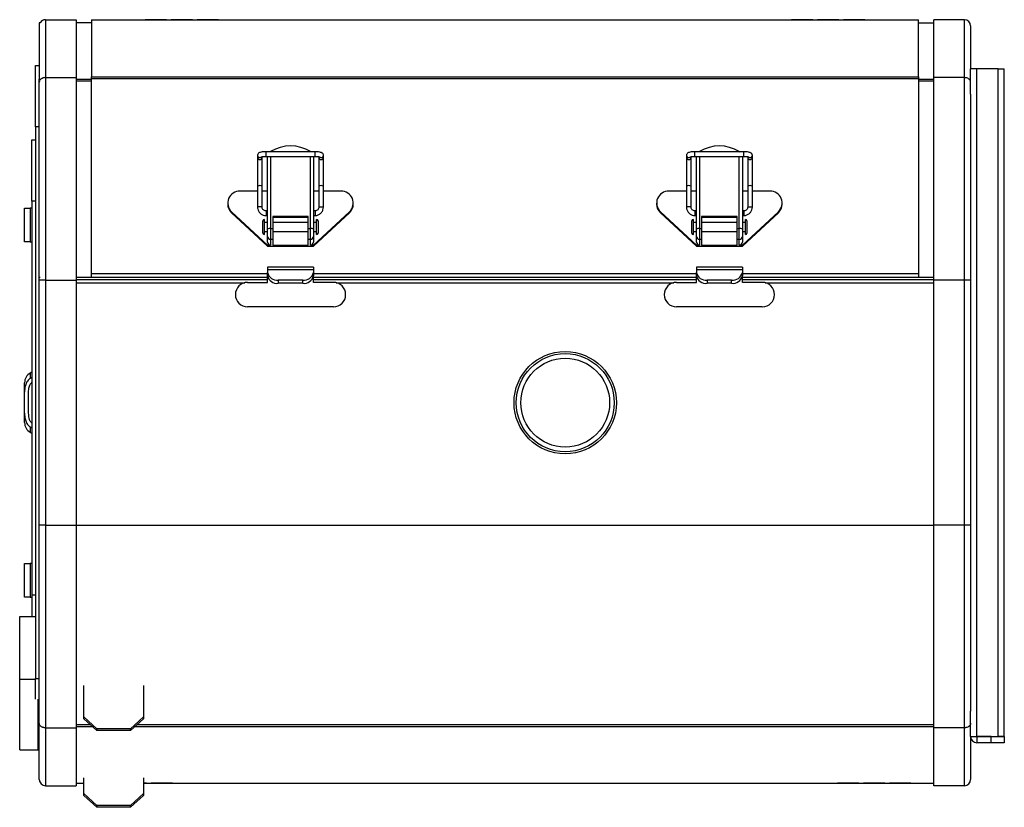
# Model space of a CAD drawing. Extents: x -151 to 1078, y -137 to 1012.
# Tile 8 of 8: x 756 to 1078, y 631 to 888. Entities that reach past the tile are written whole.
import ezdxf

# ---------------------------------------------------------------- set-up
doc = ezdxf.new("R2010")
doc.units = 0
doc.layers.get('0').update_dxf_attribs({"linetype": 'CONTINUOUS'})

msp = doc.modelspace()

# ---------------------------------------------------------------- linework, layer by layer
at = {"color": 7, "linetype": 'CONTINUOUS'}
for p, q in [((762.62, 887.36), (762.62, 868.98)), ((762.88, 887.36), (762.62, 887.36)), ((764.62, 888.36), (764.62, 869.45)), ((764.62, 888.36), (774.62, 888.36)), ((774.62, 888.36), (774.62, 869.45)), ((779.62, 887.36), (774.62, 887.36)), ((779.62, 888.36), (779.62, 869.73)), ((779.62, 888.36), (797.12, 888.36)), ((797.12, 888.35), (797.12, 888.36)), ((797.12, 888.36), (804.12, 888.36)), ((804.12, 888.35), (797.12, 888.35)), ((804.12, 888.36), (804.12, 888.35)), ((804.12, 888.36), (805.62, 888.36)), ((805.62, 888.35), (805.62, 888.36)), ((805.62, 888.36), (812.62, 888.36)), ((812.62, 888.35), (805.62, 888.35)), ((812.62, 888.36), (812.62, 888.35)), ((812.62, 888.36), (814.12, 888.36)), ((814.12, 888.35), (814.12, 888.36)), ((814.12, 888.36), (821.12, 888.36)), ((821.12, 888.35), (814.12, 888.35)), ((821.12, 888.36), (821.12, 888.35)), ((821.12, 888.36), (1008.12, 888.36)), ((1008.12, 888.36), (1008.12, 888.35)), ((1015.12, 888.36), (1008.12, 888.36)), ((1008.12, 888.35), (1015.12, 888.35)), ((1015.12, 888.35), (1015.12, 888.36)), ((1015.12, 888.36), (1016.62, 888.36)), ((1016.62, 888.36), (1016.62, 888.35)), ((1023.62, 888.36), (1016.62, 888.36)), ((1016.62, 888.35), (1023.62, 888.35)), ((1023.62, 888.35), (1023.62, 888.36)), ((1023.62, 888.36), (1025.12, 888.36)), ((1025.12, 888.36), (1025.12, 888.35)), ((1032.12, 888.36), (1025.12, 888.36)), ((1025.12, 888.35), (1032.12, 888.35)), ((1032.12, 888.35), (1032.12, 888.36)), ((1032.12, 888.36), (1049.62, 888.36)), ((1049.62, 869.73), (1049.62, 888.36)), ((1049.62, 887.36), (1054.62, 887.36)), ((1064.62, 888.36), (1054.62, 888.36)), ((1054.62, 869.45), (1054.62, 888.36)), ((1064.62, 869.45), (1064.62, 888.36)), ((1066.62, 886.36), (1066.62, 872.36)), ((761.42, 853.36), (761.42, 873.36)), ((761.42, 873.36), (762.62, 873.36)), ((1068.62, 872.36), (1066.62, 872.36)), ((1066.62, 864.02), (1066.62, 872.36)), ((1068.62, 654.36), (1068.62, 872.36)), ((1075.62, 872.36), (1068.62, 872.36)), ((1075.62, 872.36), (1077.62, 872.36)), ((1075.62, 654.36), (1075.62, 872.36)), ((1077.62, 654.36), (1077.62, 872.36)), ((762.62, 868.32), (762.62, 868.98)), ((762.62, 868.98), (762.88, 868.98)), ((762.62, 804.26), (762.62, 868.32)), ((762.88, 868.32), (762.62, 868.32)), ((762.69, 868.28), (762.62, 868)), ((764.62, 869.45), (764.62, 803.36)), ((764.62, 869.45), (774.62, 869.45)), ((774.62, 869.45), (774.62, 803.36)), ((774.62, 868.98), (779.62, 868.98)), ((779.62, 868.32), (774.62, 868.32)), ((779.62, 869.73), (1049.62, 869.73)), ((779.62, 869.01), (779.62, 869.73)), ((1049.62, 869.01), (779.62, 869.01)), ((779.62, 805.38), (779.62, 869.01)), ((1049.62, 869.73), (1049.62, 869.01)), ((1049.62, 869.01), (1049.62, 805.38)), ((1049.62, 868.98), (1054.62, 868.98)), ((1054.62, 868.32), (1049.62, 868.32)), ((1054.62, 803.36), (1054.62, 869.45)), ((1064.62, 869.45), (1054.62, 869.45)), ((1064.62, 803.36), (1064.62, 869.45)), ((1066.62, 864.02), (1066.62, 803.36)), ((762.62, 853.36), (761.42, 853.36)), ((761.42, 853.36), (761.42, 673.36)), ((760.22, 849.16), (761.42, 849.16)), ((760.22, 829.16), (760.22, 849.16)), ((837.97, 845.25), (838.12, 845.35)), ((838.12, 845.35), (838.12, 845.25)), ((851.12, 845.35), (851.26, 845.25)), ((851.12, 845.25), (851.12, 845.35)), ((977.97, 845.25), (978.12, 845.35)), ((978.12, 845.35), (978.12, 845.25)), ((991.12, 845.35), (991.26, 845.25)), ((991.12, 845.25), (991.12, 845.35)), ((833.87, 844.11), (833.87, 843.45)), ((833.87, 843.45), (833.87, 834.02)), ((835.37, 843.45), (835.37, 843.65)), ((835.37, 834.02), (835.37, 843.45)), ((852.62, 845.25), (836.62, 845.25)), ((836.62, 843.75), (836.62, 845.25)), ((836.62, 843.75), (852.62, 843.75)), ((837.12, 819.99), (837.12, 843.75)), ((838.12, 843.75), (838.12, 820.19)), ((851.12, 820.19), (851.12, 843.75)), ((852.12, 843.75), (852.12, 819.99)), ((852.62, 843.75), (852.62, 845.25)), ((853.87, 843.65), (853.87, 843.45)), ((853.87, 843.45), (853.87, 834.02)), ((855.37, 843.45), (855.37, 844.11)), ((855.37, 834.02), (855.37, 843.45)), ((973.87, 844.11), (973.87, 843.45)), ((973.87, 843.45), (973.87, 834.02)), ((975.37, 843.45), (975.37, 843.65)), ((975.37, 834.02), (975.37, 843.45)), ((992.62, 845.25), (976.62, 845.25)), ((976.62, 843.75), (976.62, 845.25)), ((976.62, 843.75), (992.62, 843.75)), ((977.12, 819.99), (977.12, 843.75)), ((978.12, 843.75), (978.12, 820.19)), ((991.12, 820.19), (991.12, 843.75)), ((992.12, 843.75), (992.12, 819.99)), ((992.62, 843.75), (992.62, 845.25)), ((993.87, 843.65), (993.87, 843.45)), ((993.87, 843.45), (993.87, 834.02)), ((995.37, 843.45), (995.37, 844.11)), ((995.37, 834.02), (995.37, 843.45)), ((833.87, 832.44), (828.12, 832.44)), ((833.87, 834.02), (833.87, 827.16)), ((835.37, 827.16), (835.37, 834.02)), ((837.12, 832.44), (835.37, 832.44)), ((853.87, 832.44), (852.12, 832.44)), ((853.87, 834.02), (853.87, 827.16)), ((855.37, 827.16), (855.37, 834.02)), ((861.12, 832.44), (855.37, 832.44)), ((973.87, 832.44), (968.12, 832.44)), ((973.87, 834.02), (973.87, 827.16)), ((975.37, 827.16), (975.37, 834.02)), ((977.12, 832.44), (975.37, 832.44)), ((993.87, 832.44), (992.12, 832.44)), ((993.87, 834.02), (993.87, 827.16)), ((995.37, 827.16), (995.37, 834.02)), ((1001.12, 832.44), (995.37, 832.44)), ((757.82, 815.86), (757.82, 826.86)), ((760.27, 826.86), (759.67, 826.86)), ((759.67, 826.86), (759.67, 815.86)), ((761.42, 829.16), (760.22, 829.16)), ((760.22, 829.16), (760.22, 700.67)), ((824.12, 828.52), (824.12, 828.19)), ((865.12, 828.19), (865.12, 828.52)), ((964.12, 828.52), (964.12, 828.19)), ((1005.12, 828.19), (1005.12, 828.52)), ((825.37, 825.67), (837.12, 814.8)), ((825.37, 825.67), (825.37, 825.34)), ((825.37, 825.34), (837.12, 814.47)), ((836.12, 821.19), (836.12, 823.2)), ((837.12, 825.95), (836.62, 825.95)), ((836.62, 825.95), (836.62, 824.45)), ((836.62, 824.45), (837.12, 824.45)), ((850.42, 824.11), (838.82, 824.11)), ((838.82, 824.11), (838.82, 820.19)), ((850.42, 823.77), (838.82, 823.77)), ((850.42, 820.19), (850.42, 824.11)), ((852.62, 825.95), (852.12, 825.95)), ((852.12, 814.8), (863.86, 825.67)), ((852.12, 814.47), (863.86, 825.34)), ((852.12, 824.45), (852.62, 824.45)), ((852.62, 825.95), (852.62, 824.45)), ((853.12, 821.19), (853.12, 823.2)), ((863.86, 825.67), (863.86, 825.34)), ((965.37, 825.67), (977.12, 814.8)), ((965.37, 825.67), (965.37, 825.34)), ((965.37, 825.34), (977.12, 814.47)), ((976.12, 821.19), (976.12, 823.2)), ((977.12, 825.95), (976.62, 825.95)), ((976.62, 825.95), (976.62, 824.45)), ((976.62, 824.45), (977.12, 824.45)), ((990.42, 824.11), (978.82, 824.11)), ((978.82, 824.11), (978.82, 820.19)), ((990.42, 823.77), (978.82, 823.77)), ((990.42, 820.19), (990.42, 824.11)), ((992.62, 825.95), (992.12, 825.95)), ((992.12, 814.8), (1003.86, 825.67)), ((992.12, 814.47), (1003.86, 825.34)), ((992.12, 824.45), (992.62, 824.45)), ((992.62, 825.95), (992.62, 824.45)), ((993.12, 821.19), (993.12, 823.2)), ((1003.86, 825.67), (1003.86, 825.34)), ((835.62, 821.09), (835.62, 822.7)), ((835.62, 818.7), (835.62, 821.09)), ((837.12, 822.2), (836.12, 822.2)), ((836.12, 818.2), (836.12, 821.19)), ((837.12, 817.63), (837.12, 819.99)), ((838.12, 820.19), (838.12, 816.65)), ((838.12, 820.19), (838.82, 820.19)), ((850.42, 822.2), (838.82, 822.2)), ((838.82, 820.19), (838.82, 816.65)), ((850.42, 816.65), (850.42, 820.19)), ((850.42, 820.19), (851.12, 820.19)), ((851.12, 816.65), (851.12, 820.19)), ((853.12, 822.2), (852.12, 822.2)), ((852.12, 819.99), (852.12, 817.63)), ((853.12, 818.2), (853.12, 821.19)), ((853.62, 822.7), (853.62, 818.7)), ((975.62, 821.09), (975.62, 822.7)), ((975.62, 818.7), (975.62, 821.09)), ((977.12, 822.2), (976.12, 822.2)), ((976.12, 818.2), (976.12, 821.19)), ((977.12, 817.63), (977.12, 819.99)), ((978.12, 820.19), (978.12, 816.65)), ((978.12, 820.19), (978.82, 820.19)), ((990.42, 822.2), (978.82, 822.2)), ((978.82, 820.19), (978.82, 816.65)), ((990.42, 816.65), (990.42, 820.19)), ((990.42, 820.19), (991.12, 820.19)), ((991.12, 816.65), (991.12, 820.19)), ((993.12, 822.2), (992.12, 822.2)), ((992.12, 819.99), (992.12, 817.63)), ((993.12, 818.2), (993.12, 821.19)), ((993.62, 822.7), (993.62, 818.7)), ((836.12, 819.2), (837.12, 819.2)), ((837.12, 815.78), (837.12, 817.63)), ((838.82, 816.65), (838.12, 816.65)), ((838.12, 816.65), (838.12, 814.8)), ((838.82, 819.2), (850.42, 819.2)), ((838.82, 816.65), (838.82, 814.8)), ((851.12, 816.65), (850.42, 816.65)), ((850.42, 814.8), (850.42, 816.65)), ((851.12, 814.8), (851.12, 816.65)), ((852.12, 819.2), (853.12, 819.2)), ((852.12, 817.63), (852.12, 815.78)), ((976.12, 819.2), (977.12, 819.2)), ((977.12, 815.78), (977.12, 817.63)), ((978.82, 816.65), (978.12, 816.65)), ((978.12, 816.65), (978.12, 814.8)), ((978.82, 819.2), (990.42, 819.2)), ((978.82, 816.65), (978.82, 814.8)), ((991.12, 816.65), (990.42, 816.65)), ((990.42, 814.8), (990.42, 816.65)), ((991.12, 814.8), (991.12, 816.65)), ((992.12, 819.2), (993.12, 819.2)), ((992.12, 817.63), (992.12, 815.78)), ((759.67, 815.86), (760.27, 815.86)), ((837.12, 814.8), (837.12, 814.47)), ((838.12, 814.8), (837.12, 814.8)), ((837.12, 814.47), (852.12, 814.47)), ((838.82, 814.8), (850.42, 814.8)), ((852.12, 814.8), (851.12, 814.8)), ((852.12, 814.8), (852.12, 814.47)), ((977.12, 814.8), (977.12, 814.47)), ((978.12, 814.8), (977.12, 814.8)), ((977.12, 814.47), (992.12, 814.47)), ((978.82, 814.8), (990.42, 814.8)), ((992.12, 814.8), (991.12, 814.8)), ((992.12, 814.8), (992.12, 814.47)), ((852.12, 807.63), (837.12, 807.63)), ((837.12, 807.63), (837.12, 806.75)), ((852.12, 806.75), (837.12, 806.75)), ((837.12, 806.75), (837.12, 805.86)), ((852.12, 807.63), (852.12, 806.75)), ((852.12, 806.75), (852.12, 805.86)), ((992.12, 807.63), (977.12, 807.63)), ((977.12, 807.63), (977.12, 806.75)), ((992.12, 806.75), (977.12, 806.75)), ((977.12, 806.75), (977.12, 805.86)), ((992.12, 807.63), (992.12, 806.75)), ((992.12, 806.75), (992.12, 805.86)), ((762.88, 804.26), (762.62, 804.26)), ((762.62, 804.25), (762.62, 804.26)), ((762.62, 803.36), (762.62, 804.25)), ((787.62, 804.26), (774.62, 804.26)), ((787.62, 804.25), (774.62, 804.25)), ((774.62, 803.53), (837.12, 803.53)), ((779.62, 804.36), (779.62, 805.38)), ((837.12, 805.38), (779.62, 805.38)), ((787.62, 804.36), (837.12, 804.36)), ((787.62, 804.25), (787.62, 804.26)), ((837.12, 804.8), (837.12, 805.86)), ((837.12, 804.63), (837.12, 804.8)), ((837.12, 802.63), (837.12, 804.63)), ((837.12, 804.63), (837.12, 804.63)), ((852.12, 804.63), (852.11, 804.63)), ((852.12, 805.86), (852.12, 804.8)), ((977.12, 805.38), (852.12, 805.38)), ((852.12, 804.63), (852.12, 804.8)), ((852.12, 802.63), (852.12, 804.63)), ((852.12, 804.36), (977.12, 804.36)), ((852.12, 803.53), (977.12, 803.53)), ((977.12, 804.8), (977.12, 805.86)), ((977.12, 804.63), (977.12, 804.8)), ((977.12, 802.63), (977.12, 804.63)), ((977.12, 804.63), (977.12, 804.63)), ((992.12, 804.63), (992.11, 804.63)), ((992.12, 805.86), (992.12, 804.8)), ((1049.62, 805.38), (992.12, 805.38)), ((992.12, 804.63), (992.12, 804.8)), ((992.12, 802.63), (992.12, 804.63)), ((992.12, 804.36), (1039.62, 804.36)), ((992.12, 803.53), (1054.62, 803.53)), ((1054.62, 804.26), (1039.62, 804.26)), ((1039.62, 804.25), (1039.62, 804.26)), ((1054.62, 804.25), (1039.62, 804.25)), ((1049.62, 805.38), (1049.62, 804.36)), ((764.62, 803.36), (762.62, 803.36)), ((762.62, 723.36), (762.62, 803.36)), ((764.62, 803.36), (774.62, 803.36)), ((764.62, 803.36), (764.62, 723.36)), ((774.62, 803.36), (774.62, 723.36)), ((774.62, 802.53), (829.72, 802.53)), ((830.61, 802.63), (837.12, 802.63)), ((840.62, 803.39), (840.62, 802.32)), ((848.62, 803.39), (840.62, 803.39)), ((848.62, 802.32), (840.62, 802.32)), ((848.62, 802.32), (848.62, 803.39)), ((858.63, 802.63), (852.12, 802.63)), ((859.51, 802.53), (969.72, 802.53)), ((970.61, 802.63), (977.12, 802.63)), ((980.62, 803.39), (980.62, 802.32)), ((988.62, 803.39), (980.62, 803.39)), ((988.62, 802.32), (980.62, 802.32)), ((988.62, 802.32), (988.62, 803.39)), ((998.63, 802.63), (992.12, 802.63)), ((999.51, 802.53), (1054.62, 802.53)), ((1064.62, 803.36), (1054.62, 803.36)), ((1054.62, 723.36), (1054.62, 803.36)), ((1066.62, 803.36), (1064.62, 803.36)), ((1064.62, 723.36), (1064.62, 803.36)), ((1066.62, 803.36), (1066.62, 723.36)), ((826.62, 798.64), (826.62, 798.62)), ((862.62, 798.64), (862.62, 798.62)), ((966.62, 798.64), (966.62, 798.62)), ((1002.62, 798.64), (1002.62, 798.62)), ((858.63, 794.63), (830.61, 794.63)), ((998.63, 794.63), (970.61, 794.63)), ((760.22, 773.36), (759.67, 773.04)), ((759.67, 773.04), (759.67, 771.33)), ((759.67, 771.33), (760.22, 771.71)), ((757.82, 766.78), (757.82, 769.84)), ((757.82, 759.93), (757.82, 766.78)), ((759.02, 766.78), (759.02, 759.93)), ((757.82, 756.88), (757.82, 759.93)), ((760.22, 755.01), (759.67, 755.39)), ((759.67, 755.39), (759.67, 753.68)), ((759.67, 753.68), (760.22, 753.36)), ((762.62, 658.71), (762.62, 723.36)), ((764.62, 723.36), (762.62, 723.36)), ((764.62, 723.36), (764.62, 657.26)), ((764.62, 723.36), (774.62, 723.36)), ((774.62, 723.36), (774.62, 657.26)), ((774.62, 723.36), (1054.62, 723.36)), ((1054.62, 657.26), (1054.62, 723.36)), ((1064.62, 723.36), (1054.62, 723.36)), ((1064.62, 657.26), (1064.62, 723.36)), ((1066.62, 723.36), (1064.62, 723.36)), ((1066.62, 723.36), (1066.62, 662.69)), ((757.82, 699.86), (757.82, 710.86)), ((759.67, 710.86), (759.67, 699.86)), ((760.27, 710.86), (759.67, 710.86)), ((760.22, 700.67), (761.42, 700.67)), ((760.22, 700.67), (760.22, 693.63)), ((759.67, 699.86), (760.27, 699.86)), ((756.22, 693.63), (761.42, 693.63)), ((756.22, 673.13), (756.22, 693.63)), ((756.22, 650.08), (756.22, 673.13)), ((756.22, 673.13), (761.42, 673.13)), ((761.42, 673.36), (762.62, 673.36)), ((761.42, 666.64), (761.42, 673.36)), ((777.12, 660.81), (777.12, 671.07)), ((796.62, 671.07), (796.62, 660.81)), ((762.22, 650.08), (762.22, 666.64)), ((1066.62, 654.36), (1066.62, 662.69)), ((777.12, 660.81), (781.36, 656.96)), ((777.12, 660.17), (777.12, 660.81)), ((781.36, 656.33), (777.12, 660.17)), ((792.38, 656.96), (796.62, 660.81)), ((796.62, 660.17), (792.38, 656.33)), ((796.62, 660.81), (796.62, 660.17)), ((762.62, 640.36), (762.62, 658.71)), ((764.62, 657.26), (774.62, 657.26)), ((764.62, 657.26), (764.62, 638.36)), ((779.24, 658.25), (774.62, 658.25)), ((779.96, 657.59), (774.62, 657.59)), ((774.62, 657.26), (774.62, 638.36)), ((781.36, 656.96), (781.36, 656.33)), ((792.38, 656.96), (781.36, 656.96)), ((792.38, 656.33), (781.36, 656.33)), ((792.38, 656.33), (792.38, 656.96)), ((1054.62, 657.59), (793.77, 657.59)), ((1054.62, 658.25), (794.49, 658.25)), ((1064.62, 657.26), (1054.62, 657.26)), ((1054.62, 638.36), (1054.62, 657.26)), ((1064.62, 638.36), (1064.62, 657.26)), ((762.62, 653.36), (762.22, 653.36)), ((1066.62, 654.36), (1068.62, 654.36)), ((1066.62, 654.36), (1066.62, 640.36)), ((1068.62, 654.36), (1075.62, 654.36)), ((1073.38, 654.36), (1068.62, 654.36)), ((1068.62, 654.36), (1068.62, 652.36)), ((1073.38, 652.36), (1073.38, 654.36)), ((1073.38, 654.36), (1077.62, 654.36)), ((1077.62, 654.36), (1075.62, 654.36)), ((1077.62, 654.36), (1077.62, 652.36)), ((756.22, 650.08), (762.22, 650.08)), ((1073.38, 652.36), (1068.62, 652.36)), ((1077.62, 652.36), (1073.38, 652.36)), ((777.12, 635.78), (777.12, 640.95)), ((796.62, 640.95), (796.62, 635.78)), ((764.62, 638.36), (774.62, 638.36)), ((774.62, 639.16), (777.12, 639.16)), ((796.62, 639.17), (797.62, 639.17)), ((797.62, 639.16), (796.62, 639.16)), ((797.62, 639.17), (797.62, 639.16)), ((797.62, 639.16), (799.12, 639.16)), ((799.12, 639.17), (806.12, 639.17)), ((799.12, 639.16), (799.12, 639.17)), ((806.12, 639.16), (799.12, 639.16)), ((806.12, 639.17), (806.12, 639.16)), ((806.12, 639.16), (1023.12, 639.16)), ((1030.12, 639.17), (1023.12, 639.17)), ((1023.12, 639.17), (1023.12, 639.16)), ((1023.12, 639.16), (1030.12, 639.16)), ((1030.12, 639.16), (1030.12, 639.17)), ((1030.12, 639.16), (1031.62, 639.16)), ((1038.62, 639.17), (1031.62, 639.17)), ((1031.62, 639.17), (1031.62, 639.16)), ((1031.62, 639.16), (1038.62, 639.16)), ((1038.62, 639.16), (1038.62, 639.17)), ((1038.62, 639.16), (1040.12, 639.16)), ((1047.12, 639.17), (1040.12, 639.17)), ((1040.12, 639.17), (1040.12, 639.16)), ((1040.12, 639.16), (1047.12, 639.16)), ((1047.12, 639.16), (1047.12, 639.17)), ((1047.12, 639.16), (1054.62, 639.16)), ((1064.62, 638.36), (1054.62, 638.36)), ((777.12, 635.78), (781.36, 631.93)), ((777.12, 635.15), (777.12, 635.78)), ((781.36, 631.3), (777.12, 635.15)), ((792.38, 631.93), (796.62, 635.78)), ((796.62, 635.15), (792.38, 631.3)), ((796.62, 635.78), (796.62, 635.15)), ((792.38, 631.93), (781.36, 631.93)), ((781.36, 631.93), (781.36, 631.3)), ((792.38, 631.3), (781.36, 631.3)), ((792.38, 631.3), (792.38, 631.93))]:
    msp.add_line(p, q, dxfattribs=at)
at = {"color": 7, "linetype": 'CONTINUOUS', "flags": 128}
for points in [[(835.37, 827.16), (835.31, 827.22), (835.15, 827.27), (834.9, 827.3), (834.62, 827.31), (834.33, 827.3), (834.09, 827.27), (833.92, 827.22), (833.87, 827.16), (833.87, 827.16)], [(853.87, 827.16), (853.92, 827.22), (854.09, 827.27), (854.33, 827.3), (854.62, 827.31), (854.9, 827.3), (855.15, 827.27), (855.31, 827.22), (855.37, 827.16), (855.37, 827.16)], [(975.37, 827.16), (975.31, 827.22), (975.15, 827.27), (974.9, 827.3), (974.62, 827.31), (974.33, 827.3), (974.09, 827.27), (973.92, 827.22), (973.87, 827.16), (973.87, 827.16)], [(993.87, 827.16), (993.92, 827.22), (994.09, 827.27), (994.33, 827.3), (994.62, 827.31), (994.9, 827.3), (995.15, 827.27), (995.31, 827.22), (995.37, 827.16), (995.37, 827.16)]]:
    msp.add_lwpolyline(points, dxfattribs=at)
at = {"color": 7, "linetype": 'CONTINUOUS'}
for radius in [16.71, 16, 14.5]:
    msp.add_circle((934.28, 763.36), radius, dxfattribs=at)
for centre, radius, start, end in [((764.62, 886.36), 2, 90, 150), ((1064.62, 886.36), 2, 0, 90), ((844.62, 834.43), 12.71, 59.2478, 120.7522), ((984.62, 834.43), 12.71, 59.2478, 120.7522), ((834.62, 844.12), 0.751, 180.6517, 315.8776), ((834.62, 843.46), 0.75, 180.9279, 359.0721), ((854.62, 843.46), 0.75, 180.775, 359.225), ((854.62, 844.11), 0.749, 228.0971, 359.712), ((974.62, 844.12), 0.751, 180.6521, 315.8772), ((974.62, 843.46), 0.75, 180.9285, 359.0715), ((994.62, 843.46), 0.75, 180.7735, 359.2265), ((994.62, 844.12), 0.751, 224.1317, 359.3894), ((828.04, 828.53), 3.91, 88.9125, 226.9316), ((834.62, 832.56), 1.64, 62.7991, 117.2009), ((854.62, 832.56), 1.64, 62.7996, 117.2004), ((861.19, 828.53), 3.91, 313.0684, 91.0875), ((968.04, 828.53), 3.91, 88.9124, 226.9318), ((974.62, 832.56), 1.64, 62.7996, 117.2004), ((994.62, 832.56), 1.64, 62.7991, 117.2009), ((1001.19, 828.53), 3.91, 313.0683, 91.0877), ((828, 828.19), 3.88, 180.0994, 227.3862), ((861.23, 828.19), 3.88, 312.6138, 359.9006), ((968, 828.19), 3.88, 180.0992, 227.3869), ((1001.23, 828.19), 3.88, 312.6133, 359.9009), ((836.12, 822.7), 0.5, 90, 180), ((853.12, 822.7), 0.5, 0, 90), ((976.12, 822.7), 0.5, 90, 180), ((993.12, 822.7), 0.5, 0, 90), ((837.88, 818.78), 1.43, 80.3176, 122.1515), ((851.36, 818.78), 1.43, 57.8485, 99.6824), ((977.88, 818.78), 1.43, 80.3179, 122.1512), ((991.36, 818.78), 1.43, 57.849, 99.6819), ((836.12, 818.7), 0.5, 180, 270), ((838.11, 817.64), 0.99, 180.5822, 270.5709), ((851.13, 817.64), 0.99, 269.4291, 359.4178), ((853.12, 818.7), 0.5, 270, 0), ((976.12, 818.7), 0.5, 180, 270), ((978.11, 817.64), 0.99, 180.5826, 270.5706), ((991.13, 817.64), 0.99, 269.4297, 359.4172), ((993.12, 818.7), 0.5, 270, 0), ((838.11, 815.79), 0.99, 180.5821, 270.5713), ((851.13, 815.79), 0.99, 269.4287, 359.4179), ((978.11, 815.79), 0.99, 180.5825, 270.5709), ((991.13, 815.79), 0.99, 269.4293, 359.4173), ((840.18, 806.48), 3.12, 191.4219, 278.0493), ((840.18, 805.42), 3.12, 191.422, 278.0493), ((849.05, 806.48), 3.12, 261.9505, 348.5783), ((849.05, 805.42), 3.12, 261.9504, 348.5783), ((980.18, 806.48), 3.12, 191.4217, 278.0495), ((980.18, 805.42), 3.12, 191.4217, 278.0496), ((989.05, 806.48), 3.12, 261.9506, 348.5782), ((989.05, 805.42), 3.12, 261.9505, 348.5782), ((830.61, 798.64), 3.99, 90, 180), ((858.63, 798.64), 3.99, 0, 90), ((970.61, 798.64), 3.99, 90, 180), ((998.63, 798.64), 3.99, 0, 90), ((830.61, 798.62), 3.99, 180, 270), ((858.63, 798.62), 3.99, 270, 0), ((970.61, 798.62), 3.99, 180, 270), ((998.63, 798.62), 3.99, 270, 0), ((761.52, 769.84), 3.7, 120, 180), ((761.52, 756.88), 3.7, 180, 240), ((1068.62, 654.36), 2, 180, 270), ((1068.62, 654.36), 0.001, 180, 270), ((764.62, 640.36), 2, 180, 270), ((1064.62, 640.36), 2, 270, 0)]:
    msp.add_arc(centre, radius, start, end, dxfattribs=at)
for points, knots in [([(764.62, 869.45), (764.49, 869.45), (764.22, 869.44), (763.72, 869.32), (763.2, 869.09), (762.97, 868.8), (762.87, 868.67)], [0, 0, 0, 0, 0.180006, 0.360382, 0.72157, 1, 1, 1, 1]), ([(1066.62, 868), (1066.62, 868.03), (1066.61, 868.09), (1066.6, 868.18), (1066.57, 868.32), (1066.51, 868.49), (1066.38, 868.7), (1066.2, 868.9), (1065.89, 869.14), (1065.51, 869.32), (1065.08, 869.42), (1064.81, 869.45), (1064.66, 869.45), (1064.62, 869.45)], [0, 0, 0, 0, 0.040843, 0.081671, 0.12248, 0.222206, 0.321655, 0.428964, 0.535805, 0.747571, 0.854046, 0.960306, 1, 1, 1, 1]), ([(836.62, 845.25), (836.47, 845.25), (836.04, 845.25), (835.34, 845.19), (834.75, 845.06), (834.35, 844.91), (834.05, 844.67), (833.89, 844.38), (833.87, 844.19), (833.87, 844.11)], [0, 0, 0, 0, 0.112305, 0.331121, 0.55894, 0.719215, 0.836743, 0.932408, 1, 1, 1, 1]), ([(835.09, 843.58), (835.1, 843.58), (835.11, 843.59), (835.23, 843.63), (835.48, 843.68), (835.9, 843.73), (836.32, 843.75), (836.57, 843.75), (836.62, 843.75)], [0, 0, 0, 0, 0.092242, 0.226383, 0.411411, 0.650461, 0.928602, 1, 1, 1, 1]), ([(855.37, 844.11), (855.35, 844.22), (855.33, 844.44), (855.15, 844.69), (854.93, 844.87), (854.62, 845.02), (854.16, 845.14), (853.45, 845.23), (852.89, 845.25), (852.62, 845.25)], [0, 0, 0, 0, 0.097695, 0.180746, 0.265775, 0.377658, 0.576033, 0.789463, 1, 1, 1, 1]), ([(852.62, 843.75), (852.74, 843.75), (853.08, 843.75), (853.56, 843.71), (853.93, 843.65), (854.11, 843.59), (854.13, 843.59), (854.14, 843.58)], [0, 0, 0, 0, 0.176261, 0.471064, 0.711735, 0.888038, 1, 1, 1, 1]), ([(976.62, 845.25), (976.47, 845.25), (976.04, 845.25), (975.34, 845.19), (974.75, 845.06), (974.35, 844.91), (974.05, 844.67), (973.89, 844.38), (973.87, 844.19), (973.87, 844.11)], [0, 0, 0, 0, 0.112305, 0.331119, 0.558939, 0.719214, 0.836743, 0.932408, 1, 1, 1, 1]), ([(975.09, 843.58), (975.1, 843.58), (975.11, 843.59), (975.23, 843.63), (975.48, 843.68), (975.9, 843.73), (976.32, 843.75), (976.57, 843.75), (976.62, 843.75)], [0, 0, 0, 0, 0.0922422, 0.2263839, 0.4114123, 0.6504606, 0.9286052, 1, 1, 1, 1]), ([(995.37, 844.11), (995.35, 844.22), (995.32, 844.44), (995.15, 844.69), (994.93, 844.87), (994.62, 845.02), (994.16, 845.14), (993.45, 845.23), (992.89, 845.25), (992.62, 845.25)], [0, 0, 0, 0, 0.097696, 0.180744, 0.265774, 0.37766, 0.576036, 0.789465, 1, 1, 1, 1]), ([(992.62, 843.75), (992.74, 843.75), (993.08, 843.75), (993.56, 843.71), (993.93, 843.65), (994.11, 843.59), (994.13, 843.59), (994.14, 843.58)], [0, 0, 0, 0, 0.176258, 0.471063, 0.711733, 0.888038, 1, 1, 1, 1]), ([(757.82, 826.86), (757.82, 826.86), (757.84, 826.86), (757.92, 826.86), (757.96, 826.86), (758.05, 826.86), (758.11, 826.86), (758.25, 826.86), (758.34, 826.86), (758.53, 826.86), (758.64, 826.86), (759.01, 826.86), (759.31, 826.86), (759.67, 826.86)], [0, 0, 0, 0, 0.25, 0.25, 0.375, 0.375, 0.5, 0.5, 0.625, 0.625, 0.75, 0.75, 1, 1, 1, 1]), ([(833.87, 827.16), (833.88, 826.97), (833.91, 826.48), (834.22, 825.73), (834.84, 825.03), (835.67, 824.54), (836.3, 824.48), (836.62, 824.45)], [0, 0, 0, 0, 0.131008, 0.346443, 0.562426, 0.77874, 1, 1, 1, 1]), ([(836.62, 825.95), (836.53, 825.96), (836.29, 825.97), (835.92, 826.12), (835.58, 826.44), (835.39, 826.81), (835.37, 827.06), (835.37, 827.16)], [0, 0, 0, 0, 0.130886, 0.361718, 0.597448, 0.837133, 1, 1, 1, 1]), ([(852.62, 824.45), (852.8, 824.46), (853.3, 824.49), (854.07, 824.8), (854.78, 825.41), (855.27, 826.23), (855.33, 826.85), (855.37, 827.16)], [0, 0, 0, 0, 0.130136, 0.347198, 0.564982, 0.782441, 1, 1, 1, 1]), ([(853.87, 827.16), (853.86, 827.08), (853.85, 826.85), (853.68, 826.48), (853.34, 826.14), (852.96, 825.97), (852.71, 825.96), (852.62, 825.95)], [0, 0, 0, 0, 0.130362, 0.374353, 0.620309, 0.861635, 1, 1, 1, 1]), ([(973.87, 827.16), (973.88, 826.97), (973.91, 826.48), (974.22, 825.73), (974.84, 825.03), (975.67, 824.54), (976.3, 824.48), (976.62, 824.45)], [0, 0, 0, 0, 0.131008, 0.346444, 0.562428, 0.778743, 1, 1, 1, 1]), ([(976.62, 825.95), (976.53, 825.96), (976.29, 825.97), (975.92, 826.12), (975.58, 826.44), (975.39, 826.81), (975.37, 827.06), (975.37, 827.16)], [0, 0, 0, 0, 0.130879, 0.361712, 0.597446, 0.837133, 1, 1, 1, 1]), ([(992.62, 824.45), (992.8, 824.46), (993.3, 824.49), (994.07, 824.8), (994.78, 825.41), (995.27, 826.23), (995.33, 826.85), (995.37, 827.16)], [0, 0, 0, 0, 0.130133, 0.347196, 0.56498, 0.782441, 1, 1, 1, 1]), ([(993.87, 827.16), (993.86, 827.08), (993.85, 826.85), (993.68, 826.48), (993.34, 826.14), (992.96, 825.97), (992.71, 825.96), (992.62, 825.95)], [0, 0, 0, 0, 0.130363, 0.374356, 0.620311, 0.861638, 1, 1, 1, 1]), ([(759.67, 815.86), (759.49, 815.86), (759.33, 815.86), (759.03, 815.86), (758.89, 815.86), (758.64, 815.86), (758.53, 815.86), (758.34, 815.86), (758.26, 815.86), (758.04, 815.86), (757.95, 815.86), (757.84, 815.86), (757.82, 815.86), (757.82, 815.86)], [0, 0, 0, 0, 0.125, 0.125, 0.25, 0.25, 0.375, 0.375, 0.5, 0.5, 0.75, 0.75, 1, 1, 1, 1]), ([(759.67, 771.33), (759.49, 771.2), (759.33, 771.07), (759.03, 770.76), (758.89, 770.6), (758.64, 770.25), (758.53, 770.07), (758.34, 769.69), (758.26, 769.49), (758.04, 768.89), (757.95, 768.48), (757.84, 767.63), (757.82, 767.2), (757.82, 766.78)], [0, 0, 0, 0, 0.125, 0.125, 0.25, 0.25, 0.375, 0.375, 0.5, 0.5, 0.75, 0.75, 1, 1, 1, 1]), ([(760.27, 770.03), (760.17, 769.94), (759.82, 769.65), (759.32, 768.86), (759.05, 767.81), (759.02, 767.07), (759.02, 766.78)], [0, 0, 0, 0, 0.109529, 0.379011, 0.758984, 1, 1, 1, 1]), ([(757.82, 759.93), (757.82, 759.52), (757.84, 759.1), (757.92, 758.47), (757.96, 758.27), (758.05, 757.85), (758.11, 757.64), (758.25, 757.24), (758.34, 757.04), (758.53, 756.66), (758.64, 756.47), (759.01, 755.94), (759.31, 755.64), (759.67, 755.39)], [0, 0, 0, 0, 0.25, 0.25, 0.375, 0.375, 0.5, 0.5, 0.625, 0.625, 0.75, 0.75, 1, 1, 1, 1]), ([(759.02, 759.93), (759.04, 759.4), (759.08, 758.55), (759.52, 757.47), (759.95, 756.94), (760.23, 756.72), (760.27, 756.69)], [0, 0, 0, 0, 0.442037, 0.701614, 0.962819, 1, 1, 1, 1]), ([(757.82, 710.86), (757.82, 710.86), (757.84, 710.86), (757.92, 710.86), (757.96, 710.86), (758.05, 710.86), (758.11, 710.86), (758.25, 710.86), (758.34, 710.86), (758.53, 710.86), (758.64, 710.86), (759.01, 710.86), (759.31, 710.86), (759.67, 710.86)], [0, 0, 0, 0, 0.25, 0.25, 0.375, 0.375, 0.5, 0.5, 0.625, 0.625, 0.75, 0.75, 1, 1, 1, 1]), ([(759.67, 699.86), (759.49, 699.86), (759.33, 699.86), (759.03, 699.86), (758.89, 699.86), (758.64, 699.86), (758.53, 699.86), (758.34, 699.86), (758.26, 699.86), (758.04, 699.86), (757.95, 699.86), (757.84, 699.86), (757.82, 699.86), (757.82, 699.86)], [0, 0, 0, 0, 0.125, 0.125, 0.25, 0.25, 0.375, 0.375, 0.5, 0.5, 0.75, 0.75, 1, 1, 1, 1]), ([(764.62, 657.26), (764.57, 657.26), (764.48, 657.26), (764.35, 657.27), (764.21, 657.29), (764.08, 657.31), (763.89, 657.36), (763.64, 657.44), (763.37, 657.57), (763.12, 657.74), (762.86, 657.99), (762.66, 658.32), (762.62, 658.59), (762.62, 658.71), (762.62, 658.71)], [0, 0, 0, 0, 0.042627, 0.085261, 0.127917, 0.170607, 0.213336, 0.318505, 0.424072, 0.528671, 0.633728, 0.844653, 0.994209, 1, 1, 1, 1]), ([(1066.62, 658.71), (1066.62, 658.68), (1066.61, 658.62), (1066.6, 658.53), (1066.57, 658.4), (1066.51, 658.22), (1066.38, 658.01), (1066.2, 657.81), (1065.89, 657.58), (1065.51, 657.4), (1065.08, 657.29), (1064.81, 657.26), (1064.66, 657.26), (1064.62, 657.26)], [0, 0, 0, 0, 0.0408428, 0.0816708, 0.1224802, 0.2222056, 0.3216552, 0.4289636, 0.5358055, 0.7475713, 0.8540461, 0.9603056, 1, 1, 1, 1])]:
    msp.add_open_spline(points, degree=3, knots=knots, dxfattribs=at)

doc.saveas('drawing.dxf')
